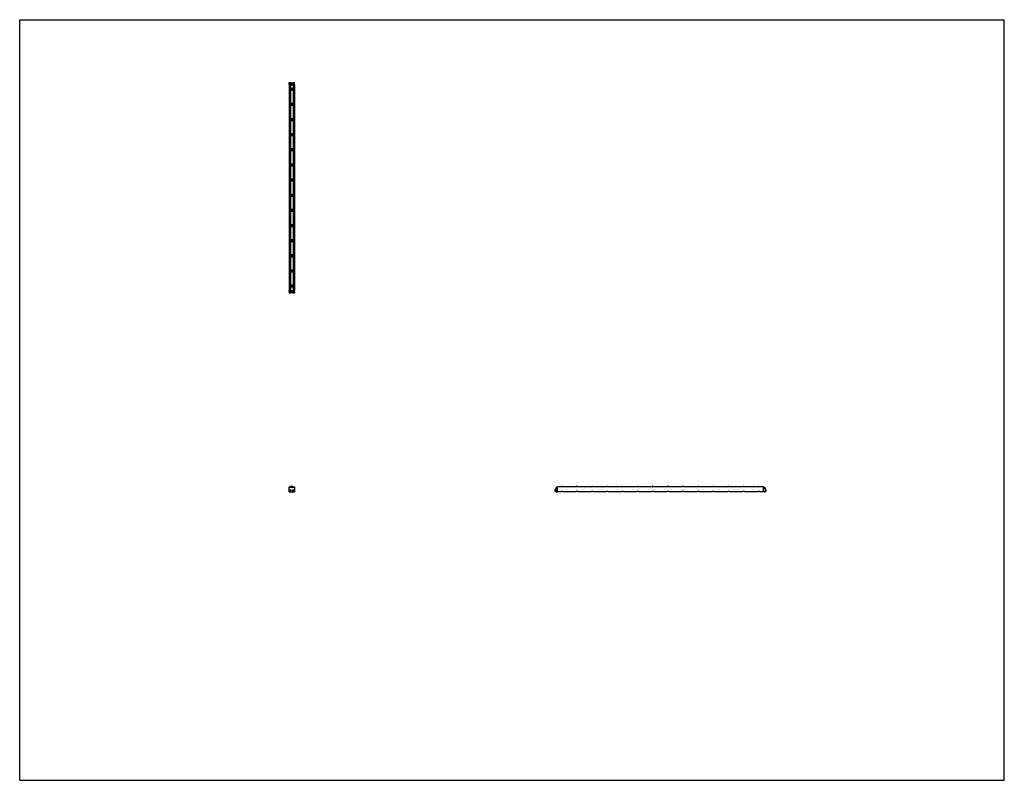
# Model space of a CAD drawing. Header units: inches. Extents: x 0 to 220, y 0 to 170.
import ezdxf

# ---------------------------------------------------------------- set-up
doc = ezdxf.new("R2010")
doc.units = ezdxf.units.IN
doc.header["$LTSCALE"] = 12.1
doc.header["$MEASUREMENT"] = 0
doc.layers.get('0').update_dxf_attribs({"linetype": 'CONTINUOUS'})
for name, color, linetype in [('240826_BL10', 7, 'CONTINUOUS'), ('240826_BL11', 7, 'CONTINUOUS'), ('240826_BL12', 7, 'CONTINUOUS'), ('240826_BL13', 7, 'CONTINUOUS'), ('240826_BL14', 7, 'CONTINUOUS'), ('240826_BL15', 7, 'CONTINUOUS'), ('240826_BL18', 7, 'CONTINUOUS'), ('240826_BL19', 7, 'CONTINUOUS'), ('240826_BL4', 7, 'CONTINUOUS'), ('240826_BL5', 7, 'CONTINUOUS'), ('240826_BL6', 7, 'CONTINUOUS'), ('240826_BL7', 7, 'CONTINUOUS'), ('240826_BL8', 7, 'CONTINUOUS'), ('240826_BL9', 7, 'CONTINUOUS'), ('240827_CAE_BL0', 7, 'CONTINUOUS'), ('240827_CAE_BL16', 7, 'CONTINUOUS'), ('2410WW_CAE_241046_BL20', 7, 'CONTINUOUS'), ('2436WW_243646_BL1', 7, 'CONTINUOUS'), ('X920693M_BL17', 7, 'CONTINUOUS'), ('X920693M_BL2', 7, 'CONTINUOUS'), ('X920693M_BL21', 7, 'CONTINUOUS'), ('X920693M_BL3', 7, 'CONTINUOUS')]:
    doc.layers.add(name, color=color, linetype=linetype)

# ---------------------------------------------------------------- blocks, each defined once
blk = doc.blocks.new('240827_CAE_BL0', base_point=(90.16, 86.94))
at = {"layer": '240827_CAE_BL0', "color": 7, "linetype": 'CONTINUOUS'}
for p, q in [((60.2, 109.43), (61.41, 109.43)), ((60.2, 109.07), (60.2, 109.43)), ((60.2, 109.32), (61.41, 109.32)), ((60.2, 109.07), (61.41, 109.07)), ((61.41, 109.07), (61.41, 109.43)), ((60.2, 64.46), (60.2, 65.46)), ((61.41, 65.46), (60.2, 65.46)), ((60.2, 64.46), (61.41, 64.46)), ((61.41, 65.46), (61.41, 64.46)), ((119.77, 65.37), (119.77, 64.55)), ((120.02, 65.46), (119.86, 65.46)), ((119.86, 64.46), (120.13, 64.46)), ((119.93, 65.28), (119.93, 65.15)), ((120.02, 65.28), (119.93, 65.28)), ((119.93, 65.15), (120.13, 65.15)), ((120.02, 65.46), (120.02, 65.28)), ((120.13, 64.46), (120.13, 65.15))]:
    blk.add_line(p, q, dxfattribs=at)
for centre, start, end in [((119.86, 65.37), 90, 180), ((119.86, 64.55), 180, 270)]:
    blk.add_arc(centre, 0.09, start, end, dxfattribs=at)
blk = doc.blocks.new('2436WW_243646_BL1', base_point=(113.17, 109.99))
at = {"layer": '2436WW_243646_BL1', "color": 7, "linetype": 'CONTINUOUS'}
for p, q in [((60.19, 155.45), (60.19, 109.45)), ((60.19, 155.45), (61.41, 155.45)), ((60.22, 155.45), (60.22, 109.45)), ((60.34, 155.45), (60.34, 154.57)), ((60.34, 154.34), (60.34, 151.18)), ((60.49, 155.45), (60.49, 154.64)), ((61.12, 154.64), (60.49, 154.64)), ((60.49, 154.27), (60.49, 151.26)), ((60.49, 154.27), (61.12, 154.27)), ((61.12, 155.45), (61.12, 154.64)), ((61.12, 154.27), (61.12, 151.26)), ((61.27, 155.45), (61.27, 154.57)), ((61.27, 154.34), (61.27, 151.18)), ((61.39, 155.45), (61.39, 109.45)), ((61.41, 109.45), (61.41, 155.45)), ((60.34, 150.96), (60.34, 147.8)), ((61.12, 151.26), (60.49, 151.26)), ((60.49, 150.88), (60.49, 147.87)), ((60.49, 150.88), (61.12, 150.88)), ((61.12, 150.88), (61.12, 147.87)), ((61.27, 150.96), (61.27, 147.8)), ((60.34, 147.57), (60.34, 144.41)), ((61.12, 147.87), (60.49, 147.87)), ((60.49, 147.5), (60.49, 144.49)), ((60.49, 147.5), (61.12, 147.5)), ((61.12, 147.5), (61.12, 144.49)), ((61.27, 147.57), (61.27, 144.41)), ((60.34, 144.19), (60.34, 141.03)), ((61.12, 144.49), (60.49, 144.49)), ((60.49, 144.11), (60.49, 141.1)), ((60.49, 144.11), (61.12, 144.11)), ((61.12, 144.11), (61.12, 141.1)), ((61.27, 144.19), (61.27, 141.03)), ((60.34, 140.8), (60.34, 137.64)), ((61.12, 141.1), (60.49, 141.1)), ((61.27, 140.8), (61.27, 137.64)), ((60.49, 140.73), (60.49, 137.72)), ((60.49, 140.73), (61.12, 140.73)), ((61.12, 140.73), (61.12, 137.72)), ((60.34, 137.42), (60.34, 134.26)), ((61.12, 137.72), (60.49, 137.72)), ((60.49, 137.34), (60.49, 134.33)), ((60.49, 137.34), (61.12, 137.34)), ((61.12, 137.34), (61.12, 134.33)), ((61.27, 137.42), (61.27, 134.26)), ((61.12, 134.33), (60.49, 134.33)), ((60.34, 134.03), (60.34, 130.87)), ((60.49, 133.96), (60.49, 130.95)), ((60.49, 133.96), (61.12, 133.96)), ((61.12, 133.96), (61.12, 130.95)), ((61.27, 134.03), (61.27, 130.87)), ((60.34, 130.65), (60.34, 127.49)), ((61.12, 130.95), (60.49, 130.95)), ((60.49, 130.57), (61.12, 130.57)), ((60.49, 130.57), (60.49, 127.56)), ((61.12, 130.57), (61.12, 127.56)), ((61.27, 130.65), (61.27, 127.49)), ((60.34, 127.26), (60.34, 124.1)), ((61.12, 127.56), (60.49, 127.56)), ((60.49, 127.19), (61.12, 127.19)), ((60.49, 127.19), (60.49, 124.18)), ((61.12, 127.19), (61.12, 124.18)), ((61.27, 127.26), (61.27, 124.1)), ((60.34, 123.88), (60.34, 120.72)), ((61.12, 124.18), (60.49, 124.18)), ((60.49, 123.8), (61.12, 123.8)), ((60.49, 123.8), (60.49, 120.79)), ((61.12, 123.8), (61.12, 120.79)), ((61.27, 123.88), (61.27, 120.72)), ((60.34, 120.49), (60.34, 117.34)), ((61.12, 120.79), (60.49, 120.79)), ((60.49, 120.42), (61.12, 120.42)), ((60.49, 120.42), (60.49, 117.41)), ((61.12, 120.42), (61.12, 117.41)), ((61.27, 120.49), (61.27, 117.34)), ((60.34, 117.11), (60.34, 113.95)), ((61.12, 117.41), (60.49, 117.41)), ((60.49, 117.03), (61.12, 117.03)), ((60.49, 117.03), (60.49, 114.03)), ((61.12, 117.03), (61.12, 114.03)), ((61.27, 117.11), (61.27, 113.95)), ((60.34, 113.72), (60.34, 110.57)), ((61.12, 114.03), (60.49, 114.03)), ((60.49, 113.65), (61.12, 113.65)), ((60.49, 113.65), (60.49, 110.64)), ((61.12, 113.65), (61.12, 110.64)), ((61.27, 113.72), (61.27, 110.57)), ((60.34, 110.34), (60.34, 109.45)), ((61.12, 110.64), (60.49, 110.64)), ((60.49, 110.27), (61.12, 110.27)), ((60.49, 110.27), (60.49, 109.45)), ((61.12, 110.27), (61.12, 109.45)), ((61.27, 110.34), (61.27, 109.45)), ((60.2, 109.45), (60.19, 109.45)), ((60.22, 109.45), (61.41, 109.45)), ((60.22, 65.46), (60.22, 65.58)), ((60.22, 65.58), (60.34, 65.58)), ((60.34, 65.58), (60.34, 65.46)), ((61.27, 65.46), (61.27, 65.58)), ((61.27, 65.58), (61.39, 65.58)), ((61.39, 65.58), (61.39, 65.46)), ((120.15, 65.62), (120.15, 65.64)), ((120.15, 65.64), (120.96, 65.64)), ((120.15, 64.53), (120.15, 65.58)), ((166.15, 65.58), (120.15, 65.58)), ((120.15, 64.53), (120.97, 64.53)), ((120.96, 65.64), (120.96, 65.58)), ((121.32, 64.53), (124.36, 64.53)), ((121.34, 65.58), (121.34, 65.64)), ((121.34, 65.64), (124.34, 65.64)), ((124.34, 65.64), (124.34, 65.58)), ((124.71, 64.53), (127.74, 64.53)), ((124.72, 65.58), (124.72, 65.64)), ((124.72, 65.64), (127.73, 65.64)), ((127.73, 65.64), (127.73, 65.58)), ((128.09, 64.53), (131.13, 64.53)), ((128.1, 65.58), (128.1, 65.64)), ((128.1, 65.64), (131.11, 65.64)), ((131.11, 65.64), (131.11, 65.58)), ((131.48, 64.53), (134.51, 64.53)), ((131.49, 65.58), (131.49, 65.64)), ((131.49, 65.64), (134.5, 65.64)), ((134.5, 65.64), (134.5, 65.58)), ((134.86, 64.53), (137.89, 64.53)), ((134.87, 65.58), (134.87, 65.64)), ((134.87, 65.64), (137.88, 65.64)), ((137.88, 65.64), (137.88, 65.58)), ((138.25, 64.53), (141.28, 64.53)), ((138.26, 65.58), (138.26, 65.64)), ((138.26, 65.64), (141.27, 65.64)), ((141.27, 65.64), (141.27, 65.58)), ((141.63, 64.53), (144.66, 64.53)), ((141.64, 65.58), (141.64, 65.64)), ((141.64, 65.64), (144.65, 65.64)), ((144.65, 65.64), (144.65, 65.58)), ((145.02, 64.53), (148.05, 64.53)), ((145.03, 65.64), (148.04, 65.64)), ((145.03, 65.58), (145.03, 65.64)), ((148.04, 65.64), (148.04, 65.58)), ((148.4, 64.53), (151.43, 64.53)), ((148.41, 65.64), (151.42, 65.64)), ((148.41, 65.58), (148.41, 65.64)), ((151.42, 65.64), (151.42, 65.58)), ((151.78, 64.53), (154.82, 64.53)), ((151.8, 65.64), (154.81, 65.64)), ((151.8, 65.58), (151.8, 65.64)), ((154.81, 65.64), (154.81, 65.58)), ((155.17, 64.53), (158.2, 64.53)), ((155.18, 65.64), (158.19, 65.64)), ((155.18, 65.58), (155.18, 65.64)), ((158.19, 65.64), (158.19, 65.58)), ((158.55, 64.53), (161.59, 64.53)), ((158.57, 65.64), (161.57, 65.64)), ((158.57, 65.58), (158.57, 65.64)), ((161.57, 65.64), (161.57, 65.58)), ((161.94, 64.53), (164.97, 64.53)), ((161.95, 65.64), (164.96, 65.64)), ((161.95, 65.58), (161.95, 65.64)), ((164.96, 65.64), (164.96, 65.58)), ((165.32, 64.53), (166.15, 64.53)), ((165.34, 65.64), (166.15, 65.64)), ((165.34, 65.58), (165.34, 65.64)), ((166.15, 65.64), (166.15, 64.53))]:
    blk.add_line(p, q, dxfattribs=at)
for centre, radius, start, end in [((60.49, 154.45), 0.188, 90, 270), ((61.12, 154.45), 0.188, 270, 90), ((60.49, 151.07), 0.188, 90, 270), ((61.12, 151.07), 0.188, 270, 90), ((60.49, 147.68), 0.188, 90, 270), ((61.12, 147.68), 0.188, 270, 90), ((60.49, 144.3), 0.188, 90, 270), ((61.12, 144.3), 0.188, 270, 90), ((60.49, 140.91), 0.188, 90, 270), ((61.12, 140.91), 0.188, 270, 90), ((60.49, 137.53), 0.188, 90, 270), ((61.12, 137.53), 0.188, 270, 90), ((60.49, 134.15), 0.188, 90, 270), ((61.12, 134.15), 0.188, 270, 90), ((60.49, 130.76), 0.188, 90, 270), ((61.12, 130.76), 0.188, 270, 90), ((60.49, 127.38), 0.188, 90, 270), ((61.12, 127.38), 0.188, 270, 90), ((60.49, 123.99), 0.188, 90, 270), ((61.12, 123.99), 0.188, 270, 90), ((60.49, 120.61), 0.188, 90, 270), ((61.12, 120.61), 0.188, 270, 90), ((60.49, 117.22), 0.188, 90, 270), ((61.12, 117.22), 0.188, 270, 90), ((60.49, 113.84), 0.188, 90, 270), ((61.12, 113.84), 0.188, 270, 90), ((60.49, 110.45), 0.188, 90, 270), ((61.12, 110.45), 0.188, 270, 90), ((60.43, 64.77), 0.233, 177.7393, 180), ((60.8, 65.33), 0.312, 23.638, 156.3657), ((60.8, 65.33), 0.161, 51.4637, 128.5483), ((61.18, 64.77), 0.233, 353.4009, 4.2742)]:
    blk.add_arc(centre, radius, start, end, dxfattribs=at)
for points, knots in [([(121.15, 64.57), (121.13, 64.57), (121.09, 64.57), (121.04, 64.55), (121.01, 64.54), (120.98, 64.54), (120.97, 64.53), (120.97, 64.53)], [0, 0, 0, 0, 0.317915, 0.607577, 0.844276, 0.9339, 1, 1, 1, 1]), ([(121.3, 64.54), (121.29, 64.54), (121.27, 64.55), (121.22, 64.56), (121.18, 64.57), (121.15, 64.57)], [0, 0, 0, 0, 0.196955, 0.439064, 1, 1, 1, 1]), ([(121.32, 64.53), (121.32, 64.53), (121.32, 64.54), (121.31, 64.54), (121.3, 64.54)], [0, 0, 0, 0, 0.19944, 1, 1, 1, 1]), ([(124.53, 64.57), (124.51, 64.57), (124.48, 64.57), (124.43, 64.55), (124.39, 64.54), (124.37, 64.54), (124.36, 64.53), (124.35, 64.53)], [0, 0, 0, 0, 0.317915, 0.607577, 0.844276, 0.9339, 1, 1, 1, 1]), ([(124.69, 64.54), (124.68, 64.54), (124.66, 64.55), (124.6, 64.56), (124.56, 64.57), (124.53, 64.57)], [0, 0, 0, 0, 0.196955, 0.439064, 1, 1, 1, 1]), ([(124.71, 64.53), (124.71, 64.53), (124.7, 64.54), (124.69, 64.54), (124.69, 64.54)], [0, 0, 0, 0, 0.19944, 1, 1, 1, 1]), ([(127.92, 64.57), (127.9, 64.57), (127.86, 64.57), (127.81, 64.55), (127.78, 64.54), (127.75, 64.54), (127.74, 64.53), (127.74, 64.53)], [0, 0, 0, 0, 0.317915, 0.607577, 0.844276, 0.9339, 1, 1, 1, 1]), ([(128.07, 64.54), (128.06, 64.54), (128.04, 64.55), (127.99, 64.56), (127.95, 64.57), (127.92, 64.57)], [0, 0, 0, 0, 0.196955, 0.439064, 1, 1, 1, 1]), ([(128.09, 64.53), (128.09, 64.53), (128.08, 64.54), (128.08, 64.54), (128.07, 64.54)], [0, 0, 0, 0, 0.19944, 1, 1, 1, 1]), ([(131.3, 64.57), (131.28, 64.57), (131.25, 64.57), (131.2, 64.55), (131.16, 64.54), (131.14, 64.54), (131.13, 64.53), (131.12, 64.53)], [0, 0, 0, 0, 0.317915, 0.607577, 0.844276, 0.9339, 1, 1, 1, 1]), ([(131.46, 64.54), (131.45, 64.54), (131.42, 64.55), (131.37, 64.56), (131.33, 64.57), (131.3, 64.57)], [0, 0, 0, 0, 0.196955, 0.439064, 1, 1, 1, 1]), ([(131.48, 64.53), (131.48, 64.53), (131.47, 64.54), (131.46, 64.54), (131.46, 64.54)], [0, 0, 0, 0, 0.19944, 1, 1, 1, 1]), ([(134.69, 64.57), (134.67, 64.57), (134.63, 64.57), (134.58, 64.55), (134.54, 64.54), (134.52, 64.54), (134.51, 64.53), (134.51, 64.53)], [0, 0, 0, 0, 0.317915, 0.607577, 0.844276, 0.9339, 1, 1, 1, 1]), ([(134.84, 64.54), (134.83, 64.54), (134.81, 64.55), (134.76, 64.56), (134.72, 64.57), (134.69, 64.57)], [0, 0, 0, 0, 0.196955, 0.439064, 1, 1, 1, 1]), ([(134.86, 64.53), (134.86, 64.53), (134.85, 64.54), (134.85, 64.54), (134.84, 64.54)], [0, 0, 0, 0, 0.19944, 1, 1, 1, 1]), ([(138.07, 64.57), (138.05, 64.57), (138.01, 64.57), (137.96, 64.55), (137.93, 64.54), (137.91, 64.54), (137.9, 64.53), (137.89, 64.53)], [0, 0, 0, 0, 0.317915, 0.607577, 0.844276, 0.9339, 1, 1, 1, 1]), ([(138.23, 64.54), (138.22, 64.54), (138.19, 64.55), (138.14, 64.56), (138.1, 64.57), (138.07, 64.57)], [0, 0, 0, 0, 0.196955, 0.439064, 1, 1, 1, 1]), ([(138.25, 64.53), (138.25, 64.53), (138.24, 64.54), (138.23, 64.54), (138.23, 64.54)], [0, 0, 0, 0, 0.19944, 1, 1, 1, 1]), ([(141.46, 64.57), (141.44, 64.57), (141.4, 64.57), (141.35, 64.55), (141.31, 64.54), (141.29, 64.54), (141.28, 64.53), (141.28, 64.53)], [0, 0, 0, 0, 0.317915, 0.607577, 0.844276, 0.9339, 1, 1, 1, 1]), ([(141.61, 64.54), (141.6, 64.54), (141.58, 64.55), (141.53, 64.56), (141.48, 64.57), (141.46, 64.57)], [0, 0, 0, 0, 0.196955, 0.439064, 1, 1, 1, 1]), ([(141.63, 64.53), (141.63, 64.53), (141.62, 64.54), (141.62, 64.54), (141.61, 64.54)], [0, 0, 0, 0, 0.19944, 1, 1, 1, 1]), ([(144.84, 64.57), (144.82, 64.57), (144.78, 64.57), (144.73, 64.55), (144.7, 64.54), (144.68, 64.54), (144.67, 64.53), (144.66, 64.53)], [0, 0, 0, 0, 0.317915, 0.607577, 0.844276, 0.9339, 1, 1, 1, 1]), ([(144.99, 64.54), (144.98, 64.54), (144.96, 64.55), (144.91, 64.56), (144.87, 64.57), (144.84, 64.57)], [0, 0, 0, 0, 0.196955, 0.439064, 1, 1, 1, 1]), ([(145.02, 64.53), (145.02, 64.53), (145.01, 64.54), (145, 64.54), (144.99, 64.54)], [0, 0, 0, 0, 0.19944, 1, 1, 1, 1]), ([(148.22, 64.57), (148.2, 64.57), (148.17, 64.57), (148.12, 64.55), (148.08, 64.54), (148.06, 64.54), (148.05, 64.53), (148.05, 64.53)], [0, 0, 0, 0, 0.317915, 0.607577, 0.844276, 0.9339, 1, 1, 1, 1]), ([(148.38, 64.54), (148.37, 64.54), (148.35, 64.55), (148.3, 64.56), (148.25, 64.57), (148.22, 64.57)], [0, 0, 0, 0, 0.196955, 0.439064, 1, 1, 1, 1]), ([(148.4, 64.53), (148.4, 64.53), (148.39, 64.54), (148.39, 64.54), (148.38, 64.54)], [0, 0, 0, 0, 0.19944, 1, 1, 1, 1]), ([(151.61, 64.57), (151.59, 64.57), (151.55, 64.57), (151.5, 64.55), (151.47, 64.54), (151.44, 64.54), (151.44, 64.53), (151.43, 64.53)], [0, 0, 0, 0, 0.317915, 0.607577, 0.844276, 0.9339, 1, 1, 1, 1]), ([(151.76, 64.54), (151.75, 64.54), (151.73, 64.55), (151.68, 64.56), (151.64, 64.57), (151.61, 64.57)], [0, 0, 0, 0, 0.196955, 0.439064, 1, 1, 1, 1]), ([(151.79, 64.53), (151.78, 64.53), (151.78, 64.54), (151.77, 64.54), (151.76, 64.54)], [0, 0, 0, 0, 0.19944, 1, 1, 1, 1]), ([(154.99, 64.57), (154.97, 64.57), (154.94, 64.57), (154.89, 64.55), (154.85, 64.54), (154.83, 64.54), (154.82, 64.53), (154.82, 64.53)], [0, 0, 0, 0, 0.317915, 0.607577, 0.844276, 0.9339, 1, 1, 1, 1]), ([(155.15, 64.54), (155.14, 64.54), (155.12, 64.55), (155.07, 64.56), (155.02, 64.57), (154.99, 64.57)], [0, 0, 0, 0, 0.196955, 0.439064, 1, 1, 1, 1]), ([(155.17, 64.53), (155.17, 64.53), (155.16, 64.54), (155.15, 64.54), (155.15, 64.54)], [0, 0, 0, 0, 0.19944, 1, 1, 1, 1]), ([(158.38, 64.57), (158.36, 64.57), (158.32, 64.57), (158.27, 64.55), (158.24, 64.54), (158.21, 64.54), (158.2, 64.53), (158.2, 64.53)], [0, 0, 0, 0, 0.317915, 0.607577, 0.844276, 0.9339, 1, 1, 1, 1]), ([(158.53, 64.54), (158.52, 64.54), (158.5, 64.55), (158.45, 64.56), (158.41, 64.57), (158.38, 64.57)], [0, 0, 0, 0, 0.196955, 0.439064, 1, 1, 1, 1]), ([(158.56, 64.53), (158.55, 64.53), (158.55, 64.54), (158.54, 64.54), (158.53, 64.54)], [0, 0, 0, 0, 0.19944, 1, 1, 1, 1]), ([(161.76, 64.57), (161.74, 64.57), (161.71, 64.57), (161.66, 64.55), (161.62, 64.54), (161.6, 64.54), (161.59, 64.53), (161.59, 64.53)], [0, 0, 0, 0, 0.317915, 0.607577, 0.844276, 0.9339, 1, 1, 1, 1]), ([(161.92, 64.54), (161.91, 64.54), (161.89, 64.55), (161.84, 64.56), (161.79, 64.57), (161.76, 64.57)], [0, 0, 0, 0, 0.196955, 0.439064, 1, 1, 1, 1]), ([(161.94, 64.53), (161.94, 64.53), (161.93, 64.54), (161.92, 64.54), (161.92, 64.54)], [0, 0, 0, 0, 0.19944, 1, 1, 1, 1]), ([(165.15, 64.57), (165.13, 64.57), (165.09, 64.57), (165.04, 64.55), (165.01, 64.54), (164.98, 64.54), (164.97, 64.53), (164.97, 64.53)], [0, 0, 0, 0, 0.317915, 0.607577, 0.844276, 0.9339, 1, 1, 1, 1]), ([(165.3, 64.54), (165.29, 64.54), (165.27, 64.55), (165.22, 64.56), (165.18, 64.57), (165.15, 64.57)], [0, 0, 0, 0, 0.196955, 0.439064, 1, 1, 1, 1]), ([(165.32, 64.53), (165.32, 64.53), (165.32, 64.54), (165.31, 64.54), (165.3, 64.54)], [0, 0, 0, 0, 0.19944, 1, 1, 1, 1])]:
    blk.add_open_spline(points, degree=3, knots=knots, dxfattribs=at)
blk = doc.blocks.new('X920693M_BL2', base_point=(60.43, 87.01))
at = {"layer": 'X920693M_BL2', "color": 7, "linetype": 'CONTINUOUS'}
for p, q in [((60.23, 109.07), (60.23, 108.91)), ((60.62, 108.91), (60.23, 108.91)), ((60.31, 109.43), (60.31, 109.45)), ((60.55, 109.43), (60.55, 109.45)), ((60.62, 109.07), (60.62, 108.91)), ((60.34, 64.8), (60.41, 64.86)), ((60.34, 64.8), (60.36, 64.71)), ((60.45, 64.68), (60.36, 64.71)), ((60.41, 64.86), (60.5, 64.83)), ((60.51, 64.74), (60.45, 64.68)), ((60.51, 64.74), (60.5, 64.83))]:
    blk.add_line(p, q, dxfattribs=at)
blk.add_circle((60.43, 64.77), 0.197, dxfattribs=at)
blk = doc.blocks.new('X920693M_BL3', base_point=(90.56, 87.01))
at = {"layer": 'X920693M_BL3', "color": 7, "linetype": 'CONTINUOUS'}
for p, q in [((60.98, 109.07), (60.98, 108.91)), ((61.37, 108.91), (60.98, 108.91)), ((61.06, 109.45), (61.06, 109.43)), ((61.3, 109.45), (61.3, 109.43)), ((61.37, 109.07), (61.37, 108.91)), ((61.1, 64.81), (61.18, 64.86)), ((61.1, 64.81), (61.1, 64.72)), ((61.18, 64.68), (61.1, 64.72)), ((61.18, 64.86), (61.26, 64.81)), ((61.26, 64.72), (61.18, 64.68)), ((61.26, 64.72), (61.26, 64.81)), ((119.61, 64.57), (119.61, 64.96)), ((119.77, 64.96), (119.61, 64.96)), ((119.77, 64.57), (119.61, 64.57)), ((120.13, 64.89), (120.15, 64.89)), ((120.13, 64.65), (120.15, 64.65))]:
    blk.add_line(p, q, dxfattribs=at)
blk.add_circle((61.18, 64.77), 0.197, dxfattribs=at)
blk = doc.blocks.new('240826_BL4', base_point=(90.82, 87.73))
at = {"layer": '240826_BL4', "color": 7, "linetype": 'CONTINUOUS'}
for p, q in [((60.37, 110.54), (60.37, 110.37)), ((60.38, 110.55), (61.23, 110.55)), ((61.23, 110.35), (60.38, 110.35)), ((60.55, 110.57), (61.05, 110.57)), ((60.55, 110.57), (60.55, 110.55)), ((60.55, 110.35), (60.55, 110.34)), ((61.05, 110.34), (60.55, 110.34)), ((61.05, 110.57), (61.06, 110.55)), ((61.06, 110.35), (61.05, 110.34)), ((61.24, 110.54), (61.24, 110.37)), ((121.03, 65.58), (121.05, 65.58)), ((121.05, 65.75), (121.05, 65.58)), ((121.06, 65.77), (121.23, 65.77)), ((121.25, 65.75), (121.25, 65.58)), ((121.27, 65.58), (121.25, 65.58))]:
    blk.add_line(p, q, dxfattribs=at)
for centre, radius, start, end in [((60.38, 110.54), 0.015, 90, 180), ((60.38, 110.37), 0.015, 180, 270), ((61.23, 110.54), 0.015, 0, 90), ((61.23, 110.37), 0.015, 270, 360), ((60.8, 65.33), 0.438, 16.6092, 163.3908), ((60.8, 65.33), 0.33, 22.2774, 157.7229), ((60.8, 65.33), 0.322, 22.8534, 157.1465), ((121.06, 65.75), 0.015, 90, 180), ((121.23, 65.75), 0.015, 0, 90)]:
    blk.add_arc(centre, radius, start, end, dxfattribs=at)
blk = doc.blocks.new('240826_BL5', base_point=(92.51, 89.77))
at = {"layer": '240826_BL5', "color": 7, "linetype": 'CONTINUOUS'}
for p, q in [((60.37, 113.92), (60.37, 113.75)), ((60.38, 113.94), (61.23, 113.94)), ((61.23, 113.74), (60.38, 113.74)), ((60.55, 113.96), (61.05, 113.96)), ((60.55, 113.96), (60.55, 113.94)), ((60.55, 113.74), (60.55, 113.72)), ((61.05, 113.72), (60.55, 113.72)), ((61.05, 113.96), (61.06, 113.94)), ((61.06, 113.74), (61.05, 113.72)), ((61.24, 113.92), (61.24, 113.75)), ((124.41, 65.58), (124.43, 65.58)), ((124.43, 65.75), (124.43, 65.58)), ((124.45, 65.77), (124.62, 65.77)), ((124.63, 65.75), (124.63, 65.58)), ((124.65, 65.58), (124.63, 65.58))]:
    blk.add_line(p, q, dxfattribs=at)
for centre, start, end in [((60.38, 113.92), 90, 180), ((60.38, 113.75), 180, 270), ((61.23, 113.92), 0, 90), ((61.23, 113.75), 270, 360), ((124.45, 65.75), 90, 180), ((124.62, 65.75), 0, 90)]:
    blk.add_arc(centre, 0.015, start, end, dxfattribs=at)
blk = doc.blocks.new('240826_BL6', base_point=(94.2, 91.46))
at = {"layer": '240826_BL6', "color": 7, "linetype": 'CONTINUOUS'}
for p, q in [((60.37, 117.31), (60.37, 117.14)), ((60.38, 117.32), (61.23, 117.32)), ((61.23, 117.12), (60.38, 117.12)), ((60.55, 117.34), (61.05, 117.34)), ((60.55, 117.34), (60.55, 117.32)), ((60.55, 117.12), (60.55, 117.1)), ((61.05, 117.1), (60.55, 117.1)), ((61.05, 117.34), (61.06, 117.32)), ((61.06, 117.12), (61.05, 117.1)), ((61.24, 117.31), (61.24, 117.14)), ((127.8, 65.58), (127.82, 65.58)), ((127.82, 65.75), (127.82, 65.58)), ((127.83, 65.77), (128, 65.77)), ((128.02, 65.75), (128.02, 65.58)), ((128.03, 65.58), (128.02, 65.58))]:
    blk.add_line(p, q, dxfattribs=at)
for centre, start, end in [((60.38, 117.31), 90, 180), ((60.38, 117.14), 180, 270), ((61.23, 117.31), 0, 90), ((61.23, 117.14), 270, 360), ((127.83, 65.75), 90, 180), ((128, 65.75), 0, 90)]:
    blk.add_arc(centre, 0.015, start, end, dxfattribs=at)
blk = doc.blocks.new('240826_BL7', base_point=(95.89, 93.15))
at = {"layer": '240826_BL7', "color": 7, "linetype": 'CONTINUOUS'}
for p, q in [((60.37, 120.69), (60.37, 120.52)), ((60.38, 120.71), (61.23, 120.71)), ((61.23, 120.51), (60.38, 120.51)), ((60.55, 120.72), (61.05, 120.72)), ((60.55, 120.72), (60.55, 120.71)), ((60.55, 120.51), (60.55, 120.49)), ((61.05, 120.49), (60.55, 120.49)), ((61.05, 120.72), (61.06, 120.71)), ((61.06, 120.51), (61.05, 120.49)), ((61.24, 120.69), (61.24, 120.52)), ((131.18, 65.58), (131.2, 65.58)), ((131.2, 65.75), (131.2, 65.58)), ((131.22, 65.77), (131.39, 65.77)), ((131.4, 65.75), (131.4, 65.58)), ((131.42, 65.58), (131.4, 65.58))]:
    blk.add_line(p, q, dxfattribs=at)
for centre, start, end in [((60.38, 120.69), 90, 180), ((60.38, 120.52), 180, 270), ((61.23, 120.69), 0, 90), ((61.23, 120.52), 270, 360), ((131.22, 65.75), 90, 180), ((131.39, 65.75), 0, 90)]:
    blk.add_arc(centre, 0.015, start, end, dxfattribs=at)
blk = doc.blocks.new('240826_BL8', base_point=(97.58, 94.84))
at = {"layer": '240826_BL8', "color": 7, "linetype": 'CONTINUOUS'}
for p, q in [((60.37, 124.08), (60.37, 123.91)), ((60.38, 124.09), (61.23, 124.09)), ((61.23, 123.89), (60.38, 123.89)), ((60.55, 124.11), (61.05, 124.11)), ((60.55, 124.11), (60.55, 124.09)), ((60.55, 123.89), (60.55, 123.87)), ((61.05, 123.87), (60.55, 123.87)), ((61.05, 124.11), (61.06, 124.09)), ((61.06, 123.89), (61.05, 123.87)), ((61.24, 124.08), (61.24, 123.91)), ((134.57, 65.58), (134.59, 65.58)), ((134.59, 65.75), (134.59, 65.58)), ((134.6, 65.77), (134.77, 65.77)), ((134.79, 65.75), (134.79, 65.58)), ((134.8, 65.58), (134.79, 65.58))]:
    blk.add_line(p, q, dxfattribs=at)
for centre, start, end in [((60.38, 124.08), 90, 180), ((60.38, 123.91), 180, 270), ((61.23, 124.08), 0, 90), ((61.23, 123.91), 270, 360), ((134.6, 65.75), 90, 180), ((134.77, 65.75), 0, 90)]:
    blk.add_arc(centre, 0.015, start, end, dxfattribs=at)
blk = doc.blocks.new('240826_BL9', base_point=(99.28, 96.54))
at = {"layer": '240826_BL9', "color": 7, "linetype": 'CONTINUOUS'}
for p, q in [((60.37, 127.46), (60.37, 127.29)), ((60.38, 127.48), (61.23, 127.48)), ((61.23, 127.28), (60.38, 127.28)), ((60.55, 127.49), (61.05, 127.49)), ((60.55, 127.49), (60.55, 127.48)), ((60.55, 127.28), (60.55, 127.26)), ((61.05, 127.26), (60.55, 127.26)), ((61.05, 127.49), (61.06, 127.48)), ((61.06, 127.28), (61.05, 127.26)), ((61.24, 127.46), (61.24, 127.29)), ((137.95, 65.58), (137.97, 65.58)), ((137.97, 65.75), (137.97, 65.58)), ((137.99, 65.77), (138.16, 65.77)), ((138.17, 65.75), (138.17, 65.58)), ((138.19, 65.58), (138.17, 65.58))]:
    blk.add_line(p, q, dxfattribs=at)
for centre, start, end in [((60.38, 127.46), 90, 180), ((60.38, 127.29), 180, 270), ((61.23, 127.46), 0, 90), ((61.23, 127.29), 270, 360), ((137.99, 65.75), 90, 180), ((138.16, 65.75), 0, 90)]:
    blk.add_arc(centre, 0.015, start, end, dxfattribs=at)
blk = doc.blocks.new('240826_BL10', base_point=(112.82, 110.08))
at = {"layer": '240826_BL10', "color": 7, "linetype": 'CONTINUOUS'}
for p, q in [((60.37, 154.54), (60.37, 154.37)), ((60.38, 154.55), (61.23, 154.55)), ((61.23, 154.35), (60.38, 154.35)), ((60.55, 154.57), (60.55, 154.55)), ((60.55, 154.57), (61.05, 154.57)), ((60.55, 154.35), (60.55, 154.34)), ((61.05, 154.34), (60.55, 154.34)), ((61.05, 154.57), (61.06, 154.55)), ((61.06, 154.35), (61.05, 154.34)), ((61.24, 154.54), (61.24, 154.37)), ((165.03, 65.58), (165.05, 65.58)), ((165.05, 65.75), (165.05, 65.58)), ((165.06, 65.77), (165.23, 65.77)), ((165.25, 65.75), (165.25, 65.58)), ((165.27, 65.58), (165.25, 65.58))]:
    blk.add_line(p, q, dxfattribs=at)
for centre, start, end in [((60.38, 154.54), 90, 180), ((60.38, 154.37), 180, 270), ((61.23, 154.54), 0, 90), ((61.23, 154.37), 270, 360), ((165.06, 65.75), 90, 180), ((165.23, 65.75), 0, 90)]:
    blk.add_arc(centre, 0.015, start, end, dxfattribs=at)
blk = doc.blocks.new('240826_BL11', base_point=(111.12, 108.38))
at = {"layer": '240826_BL11', "color": 7, "linetype": 'CONTINUOUS'}
for p, q in [((60.37, 151.15), (60.37, 150.98)), ((60.38, 151.17), (61.23, 151.17)), ((61.23, 150.97), (60.38, 150.97)), ((60.55, 151.19), (60.55, 151.17)), ((60.55, 151.19), (61.05, 151.19)), ((60.55, 150.97), (60.55, 150.95)), ((61.05, 150.95), (60.55, 150.95)), ((61.05, 151.19), (61.06, 151.17)), ((61.06, 150.97), (61.05, 150.95)), ((61.24, 151.15), (61.24, 150.98)), ((161.64, 65.58), (161.66, 65.58)), ((161.66, 65.75), (161.66, 65.58)), ((161.68, 65.77), (161.85, 65.77)), ((161.86, 65.75), (161.86, 65.58)), ((161.88, 65.58), (161.86, 65.58))]:
    blk.add_line(p, q, dxfattribs=at)
for centre, start, end in [((60.38, 151.15), 90, 180), ((60.38, 150.98), 180, 270), ((61.23, 151.15), 0, 90), ((61.23, 150.98), 270, 360), ((161.68, 65.75), 90, 180), ((161.85, 65.75), 0, 90)]:
    blk.add_arc(centre, 0.015, start, end, dxfattribs=at)
blk = doc.blocks.new('240826_BL12', base_point=(109.43, 106.69))
at = {"layer": '240826_BL12', "color": 7, "linetype": 'CONTINUOUS'}
for p, q in [((60.37, 147.77), (60.37, 147.6)), ((60.38, 147.78), (61.23, 147.78)), ((61.23, 147.58), (60.38, 147.58)), ((60.55, 147.8), (60.55, 147.78)), ((60.55, 147.8), (61.05, 147.8)), ((60.55, 147.58), (60.55, 147.57)), ((61.05, 147.57), (60.55, 147.57)), ((61.05, 147.8), (61.06, 147.78)), ((61.06, 147.58), (61.05, 147.57)), ((61.24, 147.77), (61.24, 147.6)), ((158.26, 65.58), (158.28, 65.58)), ((158.28, 65.75), (158.28, 65.58)), ((158.29, 65.77), (158.46, 65.77)), ((158.48, 65.75), (158.48, 65.58)), ((158.5, 65.58), (158.48, 65.58))]:
    blk.add_line(p, q, dxfattribs=at)
for centre, start, end in [((60.38, 147.77), 90, 180), ((60.38, 147.6), 180, 270), ((61.23, 147.77), 0, 90), ((61.23, 147.6), 270, 360), ((158.29, 65.75), 90, 180), ((158.46, 65.75), 0, 90)]:
    blk.add_arc(centre, 0.015, start, end, dxfattribs=at)
blk = doc.blocks.new('240826_BL13', base_point=(107.74, 105))
at = {"layer": '240826_BL13', "color": 7, "linetype": 'CONTINUOUS'}
for p, q in [((60.37, 144.38), (60.37, 144.21)), ((60.38, 144.4), (61.23, 144.4)), ((61.23, 144.2), (60.38, 144.2)), ((60.55, 144.42), (60.55, 144.4)), ((60.55, 144.42), (61.05, 144.42)), ((60.55, 144.2), (60.55, 144.18)), ((61.05, 144.18), (60.55, 144.18)), ((61.05, 144.42), (61.06, 144.4)), ((61.06, 144.2), (61.05, 144.18)), ((61.24, 144.38), (61.24, 144.21)), ((154.88, 65.58), (154.89, 65.58)), ((154.89, 65.75), (154.89, 65.58)), ((154.91, 65.77), (155.08, 65.77)), ((155.09, 65.75), (155.09, 65.58)), ((155.11, 65.58), (155.09, 65.58))]:
    blk.add_line(p, q, dxfattribs=at)
for centre, start, end in [((60.38, 144.38), 90, 180), ((60.38, 144.21), 180, 270), ((61.23, 144.38), 0, 90), ((61.23, 144.21), 270, 360), ((154.91, 65.75), 90, 180), ((155.08, 65.75), 0, 90)]:
    blk.add_arc(centre, 0.015, start, end, dxfattribs=at)
blk = doc.blocks.new('240826_BL14', base_point=(106.05, 103.31))
at = {"layer": '240826_BL14', "color": 7, "linetype": 'CONTINUOUS'}
for p, q in [((60.37, 141), (60.37, 140.83)), ((60.38, 141.01), (61.23, 141.01)), ((61.23, 140.81), (60.38, 140.81)), ((60.55, 141.03), (60.55, 141.01)), ((60.55, 141.03), (61.05, 141.03)), ((60.55, 140.81), (60.55, 140.8)), ((61.05, 141.03), (61.06, 141.01)), ((61.06, 140.81), (61.05, 140.8)), ((61.24, 141), (61.24, 140.83)), ((61.05, 140.8), (60.55, 140.8)), ((151.49, 65.58), (151.51, 65.58)), ((151.51, 65.75), (151.51, 65.58)), ((151.52, 65.77), (151.69, 65.77)), ((151.71, 65.75), (151.71, 65.58)), ((151.73, 65.58), (151.71, 65.58))]:
    blk.add_line(p, q, dxfattribs=at)
for centre, start, end in [((60.38, 141), 90, 180), ((60.38, 140.83), 180, 270), ((61.23, 141), 0, 90), ((61.23, 140.83), 270, 360), ((151.52, 65.75), 90, 180), ((151.69, 65.75), 0, 90)]:
    blk.add_arc(centre, 0.015, start, end, dxfattribs=at)
blk = doc.blocks.new('240826_BL15', base_point=(100.97, 98.23))
at = {"layer": '240826_BL15', "color": 7, "linetype": 'CONTINUOUS'}
for p, q in [((60.37, 130.85), (60.37, 130.68)), ((60.38, 130.86), (61.23, 130.86)), ((61.23, 130.66), (60.38, 130.66)), ((60.55, 130.88), (61.05, 130.88)), ((60.55, 130.88), (60.55, 130.86)), ((60.55, 130.66), (60.55, 130.64)), ((61.05, 130.64), (60.55, 130.64)), ((61.05, 130.88), (61.06, 130.86)), ((61.06, 130.66), (61.05, 130.64)), ((61.24, 130.85), (61.24, 130.68)), ((141.34, 65.58), (141.36, 65.58)), ((141.36, 65.75), (141.36, 65.58)), ((141.37, 65.77), (141.54, 65.77)), ((141.56, 65.75), (141.56, 65.58)), ((141.57, 65.58), (141.56, 65.58))]:
    blk.add_line(p, q, dxfattribs=at)
for centre, start, end in [((60.38, 130.85), 90, 180), ((60.38, 130.68), 180, 270), ((61.23, 130.85), 0, 90), ((61.23, 130.68), 270, 360), ((141.37, 65.75), 90, 180), ((141.54, 65.75), 0, 90)]:
    blk.add_arc(centre, 0.015, start, end, dxfattribs=at)
blk = doc.blocks.new('240827_CAE_BL16', base_point=(113.36, 110.15))
at = {"layer": '240827_CAE_BL16', "color": 7, "linetype": 'CONTINUOUS'}
for p, q in [((60.2, 155.48), (60.2, 155.84)), ((61.41, 155.84), (60.2, 155.84)), ((61.41, 155.59), (60.2, 155.59)), ((61.41, 155.48), (60.2, 155.48)), ((61.41, 155.48), (61.41, 155.84)), ((166.37, 65.15), (166.17, 65.15)), ((166.17, 64.46), (166.17, 65.15)), ((166.44, 64.46), (166.17, 64.46)), ((166.28, 65.46), (166.44, 65.46)), ((166.28, 65.46), (166.28, 65.28)), ((166.28, 65.28), (166.37, 65.28)), ((166.37, 65.28), (166.37, 65.15)), ((166.53, 65.37), (166.53, 64.55))]:
    blk.add_line(p, q, dxfattribs=at)
for centre, start, end in [((166.44, 65.37), 0, 90), ((166.44, 64.55), 270, 360)]:
    blk.add_arc(centre, 0.09, start, end, dxfattribs=at)
blk = doc.blocks.new('X920693M_BL17', base_point=(60.43, 155.72))
at = {"layer": 'X920693M_BL17', "color": 7, "linetype": 'CONTINUOUS'}
for p, q in [((60.23, 155.84), (60.23, 155.99)), ((60.23, 155.99), (60.62, 155.99)), ((60.31, 155.48), (60.31, 155.45)), ((60.55, 155.48), (60.55, 155.45)), ((60.62, 155.84), (60.62, 155.99))]:
    blk.add_line(p, q, dxfattribs=at)
blk = doc.blocks.new('240826_BL18', base_point=(104.35, 101.61))
at = {"layer": '240826_BL18', "color": 7, "linetype": 'CONTINUOUS'}
for p, q in [((60.37, 137.61), (60.37, 137.44)), ((60.38, 137.63), (61.23, 137.63)), ((61.23, 137.43), (60.38, 137.43)), ((60.55, 137.65), (60.55, 137.63)), ((60.55, 137.65), (61.05, 137.65)), ((60.55, 137.43), (60.55, 137.41)), ((61.05, 137.41), (60.55, 137.41)), ((61.05, 137.65), (61.06, 137.63)), ((61.06, 137.43), (61.05, 137.41)), ((61.24, 137.61), (61.24, 137.44)), ((148.11, 65.58), (148.12, 65.58)), ((148.12, 65.75), (148.12, 65.58)), ((148.14, 65.77), (148.31, 65.77)), ((148.32, 65.75), (148.32, 65.58)), ((148.34, 65.58), (148.32, 65.58))]:
    blk.add_line(p, q, dxfattribs=at)
for centre, start, end in [((60.38, 137.61), 90, 180), ((60.38, 137.44), 180, 270), ((61.23, 137.61), 0, 90), ((61.23, 137.44), 270, 360), ((148.14, 65.75), 90, 180), ((148.31, 65.75), 0, 90)]:
    blk.add_arc(centre, 0.015, start, end, dxfattribs=at)
blk = doc.blocks.new('240826_BL19', base_point=(102.66, 99.92))
at = {"layer": '240826_BL19', "color": 7, "linetype": 'CONTINUOUS'}
for p, q in [((60.37, 134.23), (60.37, 134.06)), ((60.38, 134.25), (61.23, 134.25)), ((60.55, 134.26), (60.55, 134.25)), ((60.55, 134.26), (61.05, 134.26)), ((61.05, 134.26), (61.06, 134.25)), ((61.24, 134.23), (61.24, 134.06)), ((61.23, 134.05), (60.38, 134.05)), ((60.55, 134.05), (60.55, 134.03)), ((61.05, 134.03), (60.55, 134.03)), ((61.06, 134.05), (61.05, 134.03)), ((144.72, 65.58), (144.74, 65.58)), ((144.74, 65.75), (144.74, 65.58)), ((144.75, 65.77), (144.92, 65.77)), ((144.94, 65.75), (144.94, 65.58)), ((144.96, 65.58), (144.94, 65.58))]:
    blk.add_line(p, q, dxfattribs=at)
for centre, start, end in [((60.38, 134.23), 90, 180), ((61.23, 134.23), 0, 90), ((60.38, 134.06), 180, 270), ((61.23, 134.06), 270, 360), ((144.75, 65.75), 90, 180), ((144.92, 65.75), 0, 90)]:
    blk.add_arc(centre, 0.015, start, end, dxfattribs=at)
blk = doc.blocks.new('2410WW_CAE_241046_BL20', base_point=(60.8, 109.99))
at = {"layer": '2410WW_CAE_241046_BL20', "color": 7, "linetype": 'CONTINUOUS'}
for p, q in [((60.65, 154.64), (60.65, 154.57)), ((60.65, 154.34), (60.65, 154.27)), ((60.96, 154.64), (60.96, 154.57)), ((60.96, 154.34), (60.96, 154.27)), ((60.65, 151.26), (60.65, 151.19)), ((60.65, 150.95), (60.65, 150.88)), ((60.96, 151.26), (60.96, 151.19)), ((60.96, 150.95), (60.96, 150.88)), ((60.65, 147.87), (60.65, 147.8)), ((60.65, 147.57), (60.65, 147.5)), ((60.96, 147.87), (60.96, 147.8)), ((60.96, 147.57), (60.96, 147.5)), ((60.65, 144.49), (60.65, 144.42)), ((60.65, 144.18), (60.65, 144.11)), ((60.96, 144.49), (60.96, 144.42)), ((60.96, 144.18), (60.96, 144.11)), ((60.65, 141.1), (60.65, 141.03)), ((60.96, 141.1), (60.96, 141.03)), ((60.65, 140.8), (60.65, 140.73)), ((60.96, 140.8), (60.96, 140.73)), ((60.65, 137.72), (60.65, 137.65)), ((60.65, 137.41), (60.65, 137.34)), ((60.96, 137.72), (60.96, 137.65)), ((60.96, 137.41), (60.96, 137.34)), ((60.65, 134.33), (60.65, 134.26)), ((60.96, 134.33), (60.96, 134.26)), ((60.65, 134.03), (60.65, 133.96)), ((60.96, 134.03), (60.96, 133.96)), ((60.65, 130.95), (60.65, 130.88)), ((60.65, 130.64), (60.65, 130.57)), ((60.96, 130.95), (60.96, 130.88)), ((60.96, 130.64), (60.96, 130.57)), ((60.65, 127.56), (60.65, 127.49)), ((60.65, 127.26), (60.65, 127.19)), ((60.96, 127.56), (60.96, 127.49)), ((60.96, 127.26), (60.96, 127.19)), ((60.65, 124.18), (60.65, 124.11)), ((60.65, 123.87), (60.65, 123.8)), ((60.96, 124.18), (60.96, 124.11)), ((60.96, 123.87), (60.96, 123.8)), ((60.65, 120.79), (60.65, 120.72)), ((60.65, 120.49), (60.65, 120.42)), ((60.96, 120.79), (60.96, 120.72)), ((60.96, 120.49), (60.96, 120.42)), ((60.65, 117.41), (60.65, 117.34)), ((60.65, 117.1), (60.65, 117.03)), ((60.96, 117.41), (60.96, 117.34)), ((60.96, 117.1), (60.96, 117.03)), ((60.65, 114.03), (60.65, 113.96)), ((60.65, 113.72), (60.65, 113.65)), ((60.96, 114.03), (60.96, 113.96)), ((60.96, 113.72), (60.96, 113.65)), ((60.65, 110.64), (60.65, 110.57)), ((60.65, 110.34), (60.65, 110.27)), ((60.96, 110.64), (60.96, 110.57)), ((60.96, 110.34), (60.96, 110.27))]:
    blk.add_line(p, q, dxfattribs=at)
blk.add_arc((60.8, 65.33), 0.155, 53.9868, 126.0132, dxfattribs=at)
blk = doc.blocks.new('X920693M_BL21', base_point=(113.83, 110.28))
at = {"layer": 'X920693M_BL21', "color": 7, "linetype": 'CONTINUOUS'}
for p, q in [((60.98, 155.84), (60.98, 155.99)), ((60.98, 155.99), (61.37, 155.99)), ((61.06, 155.48), (61.06, 155.45)), ((61.3, 155.48), (61.3, 155.45)), ((61.37, 155.84), (61.37, 155.99)), ((166.17, 64.89), (166.15, 64.89)), ((166.17, 64.65), (166.15, 64.65)), ((166.53, 64.96), (166.69, 64.96)), ((166.53, 64.57), (166.69, 64.57)), ((166.69, 64.96), (166.69, 64.57))]:
    blk.add_line(p, q, dxfattribs=at)

msp = doc.modelspace()

# ---------------------------------------------------------------- linework, layer by layer
at = {"color": 7, "linetype": 'CONTINUOUS'}
for p, q in [((0, 0), (0, 170)), ((0, 170), (220, 170)), ((220, 0), (220, 170)), ((0, 0), (220, 0))]:
    msp.add_line(p, q, dxfattribs=at)

# ---------------------------------------------------------------- block references
at = {"layer": '240826_BL10'}
msp.add_blockref('240826_BL10', (112.82, 110.08), dxfattribs=at)
at = {"layer": '240826_BL11'}
msp.add_blockref('240826_BL11', (111.12, 108.38), dxfattribs=at)
at = {"layer": '240826_BL12'}
msp.add_blockref('240826_BL12', (109.43, 106.69), dxfattribs=at)
at = {"layer": '240826_BL13'}
msp.add_blockref('240826_BL13', (107.74, 105), dxfattribs=at)
at = {"layer": '240826_BL14'}
msp.add_blockref('240826_BL14', (106.05, 103.31), dxfattribs=at)
at = {"layer": '240826_BL15'}
msp.add_blockref('240826_BL15', (100.97, 98.23), dxfattribs=at)
at = {"layer": '240826_BL18'}
msp.add_blockref('240826_BL18', (104.35, 101.61), dxfattribs=at)
at = {"layer": '240826_BL19'}
msp.add_blockref('240826_BL19', (102.66, 99.92), dxfattribs=at)
at = {"layer": '240826_BL4'}
msp.add_blockref('240826_BL4', (90.82, 87.73), dxfattribs=at)
at = {"layer": '240826_BL5'}
msp.add_blockref('240826_BL5', (92.51, 89.77), dxfattribs=at)
at = {"layer": '240826_BL6'}
msp.add_blockref('240826_BL6', (94.2, 91.46), dxfattribs=at)
at = {"layer": '240826_BL7'}
msp.add_blockref('240826_BL7', (95.89, 93.15), dxfattribs=at)
at = {"layer": '240826_BL8'}
msp.add_blockref('240826_BL8', (97.58, 94.84), dxfattribs=at)
at = {"layer": '240826_BL9'}
msp.add_blockref('240826_BL9', (99.28, 96.54), dxfattribs=at)
at = {"layer": '240827_CAE_BL0'}
msp.add_blockref('240827_CAE_BL0', (90.16, 86.94), dxfattribs=at)
at = {"layer": '240827_CAE_BL16'}
msp.add_blockref('240827_CAE_BL16', (113.36, 110.15), dxfattribs=at)
at = {"layer": '2410WW_CAE_241046_BL20'}
msp.add_blockref('2410WW_CAE_241046_BL20', (60.8, 109.99), dxfattribs=at)
at = {"layer": '2436WW_243646_BL1'}
msp.add_blockref('2436WW_243646_BL1', (113.17, 109.99), dxfattribs=at)
at = {"layer": 'X920693M_BL17'}
msp.add_blockref('X920693M_BL17', (60.43, 155.72), dxfattribs=at)
at = {"layer": 'X920693M_BL2'}
msp.add_blockref('X920693M_BL2', (60.43, 87.01), dxfattribs=at)
at = {"layer": 'X920693M_BL21'}
msp.add_blockref('X920693M_BL21', (113.83, 110.28), dxfattribs=at)
at = {"layer": 'X920693M_BL3'}
msp.add_blockref('X920693M_BL3', (90.56, 87.01), dxfattribs=at)

doc.saveas('drawing.dxf')
